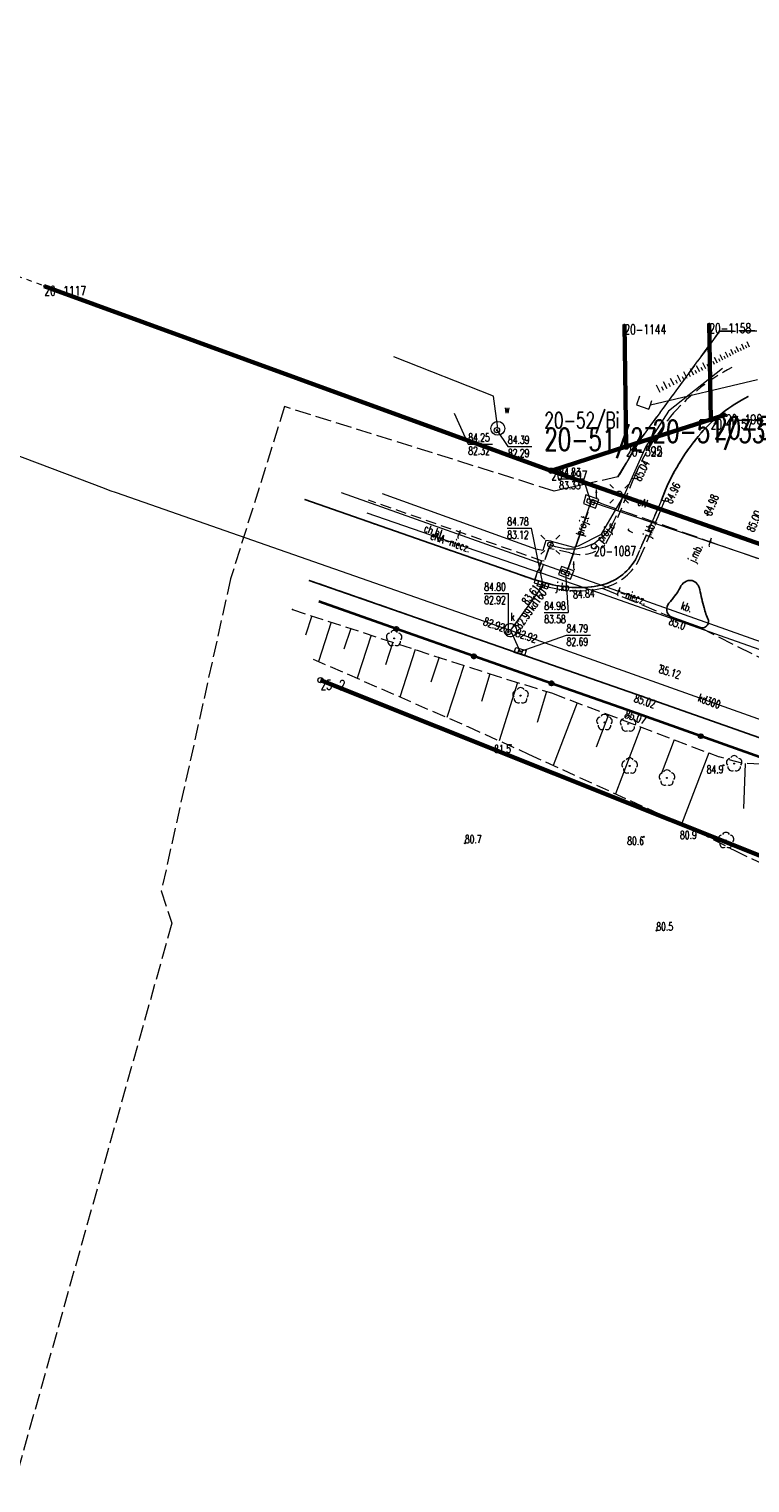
# Model space of a CAD drawing. Header units: metres. Extents: x 7505752 to 7507120, y 5839999 to 5840598.
# Tile 3 of 35: x 7505919 to 7505987, y 5840368 to 5840504. Entities that reach past the tile are written whole.
import ezdxf
from ezdxf.enums import TextEntityAlignment as Align

# ---------------------------------------------------------------- set-up
doc = ezdxf.new("R2010")
doc.units = ezdxf.units.M
doc.header["$MEASUREMENT"] = 0
for name, pattern in [('2_1', [0]), ('2_OTKC', [1.5, 1, -0.5]), ('2_OTKG', [1.5, 1, -0.5]), ('2_OTKJ', [2, 1.5, -0.5]), ('2_OTKK', [0]), ('2_OTKU', [2, 1.5, -0.5]), ('2_OTRK', [1.75, 1.25, -0.5]), ('2_OTRKG', [1.75, 1.25, -0.5]), ('4_SUEP_A', [0]), ('4_SUKP', [0]), ('4_SULL', [0]), ('4_SUPK', [0]), ('4_SUPP_P', [2, 1.5, -0.5]), ('4_SUTP_A', [0]), ('4_SUWP', [0]), ('GDE', [0]), ('GUZ', [1, 0.5, -0.5])]:
    doc.linetypes.add(name, pattern=pattern)
doc.layers.get('0').update_dxf_attribs({"color": 250, "linetype": 'CONTINUOUS', "lineweight": 100})
for name, color, linetype, lineweight in [('Dzialki', 7, 'GDE', 18), ('Numery_dzialek', 7, 'CONTINUOUS', 20), ('Numery_punktow', 7, 'CONTINUOUS', 9), ('OTK_E_T_0', 7, 'CONTINUOUS', 0), ('OTK_E_T_1', 7, 'CONTINUOUS', 0), ('OTK_E_T_2', 7, 'CONTINUOUS', 0), ('OTK_E_T_3', 7, 'CONTINUOUS', 0), ('OTK_L_0', 7, '2_OTKJ', 18), ('OTK_L_1', 7, '2_OTKK', 25), ('OTK_L_2', 7, '2_OTKC', 18), ('OTK_L_3', 7, '2_OTKG', 18), ('OTK_L_4', 7, '2_OTKU', 18), ('OTO_L_0', 7, 'CONTINUOUS', 35), ('OTR_L_1', 7, '2_OTRK', 18), ('OTR_T_0', 7, 'CONTINUOUS', 18), ('OTR_T_1', 7, 'CONTINUOUS', 18), ('P_SUEP_E_T_0', 1, 'CONTINUOUS', 0), ('P_SUEP_L_0', 1, '4_SUPP_P', 18), ('Punkty', 7, 'CONTINUOUS', 18), ('SUE_T_3', 7, 'CONTINUOUS', 18), ('SUEP_E_T_0', 1, 'CONTINUOUS', 0), ('SUEP_L_0', 1, '4_SUEP_A', 18), ('SUL_L_0', 7, '4_SULL', 18), ('SUP_E_T_1', 7, 'CONTINUOUS', 0), ('SUP_L_1', 7, '4_SUPK', 18), ('SUP_T_4', 7, 'CONTINUOUS', 18), ('SUWP_L_0', 5, '4_SUWP', 18), ('SUWR_T_0', 5, 'CONTINUOUS', 18)]:
    doc.layers.add(name, color=color, linetype=linetype, lineweight=lineweight)
for name, color, linetype, lineweight, true_color in [('Numery_uzytkow', 7, 'CONTINUOUS', 15, 0x008000), ('OTZ_T_0', 7, 'CONTINUOUS', 18, 0x008000), ('P_SUGP_L_0', 7, '4_SUPP_P', 18, 0xbfbf00), ('P_SUTP_E_T_0', 7, 'CONTINUOUS', 0, 0xff9100), ('P_SUTP_L_0', 7, '4_SUPP_P', 18, 0xff9100), ('SUK_T_1', 7, 'CONTINUOUS', 18, 0x803300), ('SUKP_E_T_0', 7, 'CONTINUOUS', 0, 0x803300), ('SUKP_L_0', 7, '4_SUKP', 18, 0x803300), ('SUKR_T_0', 7, 'CONTINUOUS', 18, 0x803300), ('SUTP_E_T_0', 7, 'CONTINUOUS', 0, 0xff9100), ('SUTP_L_0', 7, '4_SUTP_A', 18, 0xff9100), ('SUTR_T_0', 7, 'CONTINUOUS', 18, 0xff9100), ('Uzytki', 7, 'GUZ', 18, 0x008000)]:
    doc.layers.add(name, color=color, linetype=linetype, lineweight=lineweight, true_color=true_color)
doc.styles.get("Standard").update_dxf_attribs({"font": 'Simplex.SHX', "width": 0.75})

# ---------------------------------------------------------------- blocks, each defined once
blk = doc.blocks.new('GRT')
at = {"linetype": 'Continuous'}
blk.add_circle((0, 0), 0.25, dxfattribs=at)
blk = doc.blocks.new('GRO')
at = {"linetype": 'Continuous'}
blk.add_circle((0, 0), 0.045, dxfattribs=at)
blk = doc.blocks.new('2_OTRN')
at = {"linetype": 'Continuous'}
blk.add_circle((0, 0), 0.045, dxfattribs=at)
blk = doc.blocks.new('2_OTRS')
at = {"linetype": 'Continuous'}
blk.add_circle((0, 0), 0.045, dxfattribs=at)
blk = doc.blocks.new('2_OTZL')
at = {"linetype": 'Continuous'}
blk.add_circle((0, 0), 0.045, dxfattribs=at)
for centre, start, end in [((-0.36, 0.12), 102.1445, 221.86), ((0, 0.38), 30.1401, 149.8599), ((0.36, 0.12), 318.14, 77.8555), ((-0.22, -0.3), 174.1482, 293.8542), ((0.22, -0.3), 246.1458, 5.8518)]:
    blk.add_arc(centre, 0.375, start, end, dxfattribs=at)
blk = doc.blocks.new('4_SUEO_W')
at = {"linetype": 'Continuous'}
for p, q in [((-0.53035, 0.53035), (-0.8839, 0.8839)), ((0.53035, 0.53035), (0.8839, 0.8839)), ((-0.53035, -0.53035), (-0.8839, -0.8839)), ((0.53035, -0.53035), (0.8839, -0.8839))]:
    blk.add_line(p, q, dxfattribs=at)
blk.add_circle((0, 0), 0.025, dxfattribs=at)
blk = doc.blocks.new('4_SUPP')
at = {"linetype": 'Continuous'}
blk.add_circle((0, 0), 0.25, dxfattribs=at)
blk = doc.blocks.new('4_SUKK')
at = {"linetype": 'Continuous'}
for p, q in [((-0.5, -0.25), (-0.5, 0.25)), ((-0.5, 0.25), (0.5, 0.25)), ((-0.175, 0.25), (-0.175, -0.25)), ((0.175, 0.25), (0.175, -0.25)), ((0.5, 0.25), (0.5, -0.25)), ((0.5, -0.25), (-0.5, -0.25))]:
    blk.add_line(p, q, dxfattribs=at)
blk = doc.blocks.new('4_SUPS')
at = {"linetype": 'Continuous'}
blk.add_circle((0, 0), 0.0625, dxfattribs=at)
blk = doc.blocks.new('4_SUPW')
at = {"linetype": 'Continuous'}
blk.add_circle((0, 0), 0.25, dxfattribs=at)
blk = doc.blocks.new('4_SUPW_B')
at = {"linetype": 'Continuous'}
for p, q in [((0.375, 0.175), (-0.375, 0.175)), ((-0.375, 0.175), (-0.375, -0.175)), ((0.375, -0.175), (0.375, 0.175)), ((-0.375, -0.175), (0.375, -0.175))]:
    blk.add_line(p, q, dxfattribs=at)

msp = doc.modelspace()

# ---------------------------------------------------------------- linework, layer by layer
at = {"layer": 'Dzialki', "color": 3, "lineweight": 60}
for p, q in [((7505920.6, 5840480.19), (7505968.28, 5840462.83)), ((7505975.32, 5840465.09), (7505975.16, 5840476.56)), ((7505983.15, 5840476.67), (7505983.28, 5840467.65)), ((7505975.32, 5840465.09), (7505983.28, 5840467.65)), ((7505983.28, 5840467.65), (7505984.7, 5840468.1)), ((7505968.28, 5840462.83), (7505975.32, 5840465.09)), ((7505968.28, 5840462.83), (7506081.03, 5840423.23)), ((7506106.97, 5840379.02), (7505946.58, 5840443.14))]:
    msp.add_line(p, q, dxfattribs=at)
at = {"layer": 'OTK_L_0', "linetype": '2_OTKJ'}
for p, q in [((7505979.02, 5840461.04), (7505978.65, 5840460.07)), ((7505966.73, 5840452.56), (7505945.1, 5840460.13)), ((7505978.65, 5840460.07), (7505978.04, 5840458.62)), ((7505978.33, 5840458.51), (7505978.93, 5840459.97)), ((7505978.93, 5840459.97), (7505978.65, 5840460.07)), ((7505978.04, 5840458.62), (7505976.2, 5840454.45)), ((7505976.47, 5840454.3), (7505978.33, 5840458.51)), ((7505966.73, 5840452.56), (7505966.67, 5840452.29)), ((7505968.13, 5840452.19), (7505966.73, 5840452.56)), ((7505976.24, 5840441.82), (7505945.51, 5840452.52)), ((7505966.67, 5840452.29), (7505968.1, 5840451.88)), ((7505973.07, 5840451.79), (7505979.54, 5840449.08)), ((7505982.24, 5840448.11), (7505979.54, 5840449.08)), ((7505982.24, 5840448.11), (7505990.18, 5840444.11)), ((7506018.23, 5840427), (7505976.24, 5840441.82))]:
    msp.add_line(p, q, dxfattribs=at)
for centre, radius, start, end in [((7505993.46, 5840456.63), 14.76, 116.865, 138.8313), ((7505998.55, 5840452.46), 21.33, 139.4221, 156.2954), ((7505971.77, 5840457.08), 5.15, 282.9996, 329.3255), ((7505971.9, 5840456.94), 5.28, 282.8472, 330.0249), ((7505970.77, 5840462.22), 10.68, 255.5001, 282.425), ((7505970.81, 5840462.29), 10.45, 255.1668, 281.7305), ((7505972.76, 5840456.31), 8.87, 318.0217, 329.6421), ((7505981.4, 5840451.46), 1.06, 83.4826, 159.5017), ((7505981.16, 5840451.46), 1.11, 9.1177, 70.881), ((7506011.37, 5840457.64), 29.73, 191.6423, 194.9898), ((7505980, 5840449.81), 0.862, 138.6596, 237.9706), ((7505990.13, 5840451.89), 7.72, 194.5207, 203.7997), ((7505982.48, 5840448.65), 0.592, 338.2073, 11.7078), ((7505982.48, 5840448.65), 0.59, 245.8057, 338.2964)]:
    msp.add_arc(centre, radius, start, end, dxfattribs=at)
at = {"layer": 'OTK_L_1', "linetype": '2_OTKK'}
for p, q in [((7505978.65, 5840460.07), (7505979.02, 5840461.04)), ((7505966.73, 5840452.56), (7505945.1, 5840460.13)), ((7505966.73, 5840452.56), (7505968.13, 5840452.19)), ((7505976.24, 5840441.82), (7505945.51, 5840452.52)), ((7505982.24, 5840448.11), (7505979.54, 5840449.08)), ((7506018.23, 5840427), (7505976.24, 5840441.82))]:
    msp.add_line(p, q, dxfattribs=at)
for centre, radius, start, end in [((7505993.46, 5840456.63), 14.76, 116.865, 138.8313), ((7505998.55, 5840452.46), 21.33, 139.4221, 156.2954), ((7505971.77, 5840457.08), 5.15, 282.9996, 329.3255), ((7505970.81, 5840462.29), 10.45, 255.1668, 281.7305), ((7505972.76, 5840456.31), 8.87, 318.0217, 329.6421), ((7505981.4, 5840451.46), 1.06, 83.4826, 159.5017), ((7505981.16, 5840451.46), 1.11, 9.1177, 70.881), ((7506011.37, 5840457.64), 29.73, 191.6423, 194.9898), ((7505980, 5840449.81), 0.862, 138.6596, 237.9706), ((7505990.13, 5840451.89), 7.72, 194.5207, 203.7997), ((7505982.48, 5840448.65), 0.592, 338.2073, 11.7078), ((7505982.48, 5840448.65), 0.59, 245.8057, 338.2964)]:
    msp.add_arc(centre, radius, start, end, dxfattribs=at)
at = {"layer": 'OTK_L_2', "linetype": '2_OTKC'}
for p, q in [((7505945.1, 5840460.13), (7505966.73, 5840452.56)), ((7505967.38, 5840454.37), (7505951.09, 5840460.05)), ((7505966.73, 5840452.56), (7505967.38, 5840454.37))]:
    msp.add_line(p, q, dxfattribs=at)
at = {"layer": 'OTK_L_3', "linetype": '2_OTKG'}
for p, q in [((7505976.02, 5840462.09), (7505973.86, 5840456.83)), ((7505978.65, 5840460.07), (7505979.02, 5840461.04)), ((7505978.04, 5840458.62), (7505978.65, 5840460.07)), ((7505976.2, 5840454.45), (7505978.04, 5840458.62)), ((7505973.86, 5840456.83), (7505973.31, 5840455.82)), ((7505968.02, 5840455.53), (7505967.62, 5840454.32)), ((7505970.03, 5840455.11), (7505968.02, 5840455.53)), ((7505967.38, 5840454.37), (7505966.73, 5840452.56)), ((7505967.62, 5840454.32), (7505967.38, 5840454.37)), ((7505966.73, 5840452.56), (7505968.13, 5840452.19))]:
    msp.add_line(p, q, dxfattribs=at)
for centre, radius, start, end in [((7505994.22, 5840455.41), 19.32, 117.6353, 138.2889), ((7505993.46, 5840456.63), 14.76, 116.865, 138.8313), ((7505998.44, 5840452.6), 24.35, 139.9619, 157.0513), ((7505998.55, 5840452.46), 21.33, 139.4221, 156.2954), ((7505971.06, 5840458.3), 3.35, 252.1999, 312.2281), ((7505971.77, 5840457.08), 5.15, 282.9996, 329.3255), ((7505970.81, 5840462.29), 10.45, 255.1668, 281.7305)]:
    msp.add_arc(centre, radius, start, end, dxfattribs=at)
at = {"layer": 'OTK_L_4', "linetype": '2_OTKU'}
msp.add_line((7505979.54, 5840449.08), (7505982.24, 5840448.11), dxfattribs=at)
for centre, radius, start, end in [((7505972.76, 5840456.31), 8.87, 318.0217, 329.6421), ((7505981.4, 5840451.46), 1.06, 83.4826, 159.5017), ((7505981.16, 5840451.46), 1.11, 9.1177, 70.881), ((7506011.37, 5840457.64), 29.73, 191.6423, 194.9898), ((7505980, 5840449.81), 0.862, 138.6596, 237.9706), ((7505990.13, 5840451.89), 7.72, 194.5207, 203.7997), ((7505982.48, 5840448.65), 0.592, 338.2073, 11.7078), ((7505982.48, 5840448.65), 0.59, 245.8057, 338.2964)]:
    msp.add_arc(centre, radius, start, end, dxfattribs=at)
at = {"layer": 'OTO_L_0'}
for p, q in [((7505953.71, 5840447.96), (7505946.41, 5840450.52)), ((7505961.01, 5840445.39), (7505953.71, 5840447.96)), ((7505968.31, 5840442.83), (7505961.01, 5840445.39)), ((7505975.38, 5840440.34), (7505968.31, 5840442.83)), ((7505982.35, 5840437.87), (7505975.38, 5840440.34)), ((7505989.32, 5840435.4), (7505982.35, 5840437.87))]:
    msp.add_line(p, q, dxfattribs=at)
for centre in [(7505953.71, 5840447.96), (7505961.01, 5840445.39), (7505968.31, 5840442.83), (7505982.35, 5840437.87)]:
    msp.add_circle(centre, 0.17, dxfattribs=at)
at = {"layer": 'OTR_L_1', "linetype": '2_1'}
for p, q in [((7505985.92, 5840473.99), (7505985.67, 5840474.48)), ((7505986.42, 5840474.23), (7505986.2, 5840474.73)), ((7505986.67, 5840474.34), (7505986.56, 5840474.59)), ((7505986.92, 5840474.45), (7505986.7, 5840474.95)), ((7505983.37, 5840472.68), (7505983.09, 5840473.22)), ((7505983.64, 5840472.82), (7505983.51, 5840473.09)), ((7505983.91, 5840472.95), (7505983.64, 5840473.48)), ((7505984.17, 5840473.09), (7505984.04, 5840473.35)), ((7505984.43, 5840473.22), (7505984.16, 5840473.73)), ((7505984.68, 5840473.35), (7505984.55, 5840473.6)), ((7505984.93, 5840473.48), (7505984.68, 5840473.98)), ((7505985.18, 5840473.61), (7505985.05, 5840473.86)), ((7505985.43, 5840473.74), (7505985.18, 5840474.24)), ((7505985.67, 5840473.87), (7505985.55, 5840474.12)), ((7505986.17, 5840474.11), (7505986.04, 5840474.36)), ((7505980.47, 5840471.19), (7505980.15, 5840471.82)), ((7505981.08, 5840471.51), (7505980.77, 5840472.12)), ((7505981.38, 5840471.66), (7505981.23, 5840471.96)), ((7505981.68, 5840471.81), (7505981.37, 5840472.4)), ((7505981.97, 5840471.96), (7505981.82, 5840472.25)), ((7505982.26, 5840472.11), (7505981.96, 5840472.69)), ((7505982.54, 5840472.25), (7505982.4, 5840472.54)), ((7505982.82, 5840472.4), (7505982.54, 5840472.96)), ((7505983.1, 5840472.54), (7505982.96, 5840472.82)), ((7505978.52, 5840470.19), (7505978.17, 5840470.88)), ((7505978.85, 5840470.37), (7505978.68, 5840470.7)), ((7505979.18, 5840470.54), (7505978.85, 5840471.2)), ((7505979.51, 5840470.7), (7505979.34, 5840471.03)), ((7505979.83, 5840470.87), (7505979.5, 5840471.51)), ((7505980.15, 5840471.03), (7505979.99, 5840471.35)), ((7505980.78, 5840471.35), (7505980.62, 5840471.66)), ((7505945.76, 5840449.18), (7505945.17, 5840447.36)), ((7505947.58, 5840448.59), (7505946.38, 5840444.9)), ((7505949.42, 5840447.99), (7505948.79, 5840446.06)), ((7505951.35, 5840447.36), (7505950.03, 5840443.31)), ((7505953.38, 5840446.7), (7505952.69, 5840444.58)), ((7505955.5, 5840446.01), (7505954.05, 5840441.55)), ((7505957.73, 5840445.29), (7505956.97, 5840442.95)), ((7505960.07, 5840444.53), (7505958.47, 5840439.63)), ((7505962.52, 5840443.73), (7505961.71, 5840441.14)), ((7505965.11, 5840442.93), (7505963.4, 5840437.43)), ((7505967.85, 5840442.07), (7505966.95, 5840439.15)), ((7505970.72, 5840441.02), (7505968.48, 5840435.12)), ((7505973.67, 5840439.89), (7505972.51, 5840436.85)), ((7505976.72, 5840438.73), (7505974.32, 5840432.45)), ((7505979.86, 5840437.54), (7505978.62, 5840434.29)), ((7505983.1, 5840436.3), (7505980.55, 5840429.61)), ((7505986.52, 5840435.31), (7505986.36, 5840431.06))]:
    msp.add_line(p, q, dxfattribs=at)
at = {"layer": 'OTR_L_1', "linetype": '2_OTRKG'}
for p, q in [((7505943.94, 5840449.77), (7505962.42, 5840443.76)), ((7505962.42, 5840443.76), (7505968.4, 5840441.9)), ((7505968.4, 5840441.9), (7505984.09, 5840435.92)), ((7505986.21, 5840435.32), (7505984.09, 5840435.92)), ((7505987.97, 5840435.25), (7505986.21, 5840435.32))]:
    msp.add_line(p, q, dxfattribs=at)
at = {"layer": 'OTR_L_1', "linetype": '2_OTRK'}
for p, q in [((7505945.89, 5840445.12), (7505960.44, 5840438.77)), ((7505960.44, 5840438.77), (7505966.16, 5840436.18)), ((7505966.16, 5840436.18), (7505981.97, 5840428.96)), ((7505981.97, 5840428.96), (7505985.55, 5840427.11)), ((7505985.55, 5840427.11), (7506000.09, 5840420.21))]:
    msp.add_line(p, q, dxfattribs=at)
at = {"layer": 'OTR_L_1', "linetype": '2_1'}
msp.add_point((7505943.94, 5840449.77), dxfattribs=at)
at = {"layer": 'P_SUEP_L_0', "linetype": '4_SUPP_P'}
for p, q in [((7505975.04, 5840460.49), (7505974.3, 5840458.37)), ((7505974.3, 5840458.37), (7505973.9, 5840457.54)), ((7505973.3, 5840456.76), (7505972.37, 5840456.03)), ((7505973.9, 5840457.54), (7505973.3, 5840456.76)), ((7505968.18, 5840455.86), (7505967.26, 5840453.24)), ((7505968.69, 5840455.68), (7505968.18, 5840455.86)), ((7505969.69, 5840455.45), (7505968.69, 5840455.68)), ((7505970.62, 5840455.46), (7505969.69, 5840455.45)), ((7505971.47, 5840455.63), (7505970.62, 5840455.46)), ((7505972.37, 5840456.03), (7505971.47, 5840455.63))]:
    msp.add_line(p, q, dxfattribs=at)
at = {"layer": 'P_SUGP_L_0', "linetype": '4_SUPP_P'}
for p, q in [((7505976.48, 5840465.49), (7505984.12, 5840475.94)), ((7505984.12, 5840475.94), (7505976.75, 5840465.93)), ((7506001.44, 5840476.19), (7505984.12, 5840475.94)), ((7505984.12, 5840475.94), (7506001.44, 5840476.19)), ((7505943.2, 5840468.86), (7505938.12, 5840452.65)), ((7505943.2, 5840468.86), (7505938.12, 5840452.65)), ((7505968.57, 5840460.91), (7505943.2, 5840468.86)), ((7505968.57, 5840460.91), (7505943.2, 5840468.86)), ((7505976.75, 5840465.93), (7505974.55, 5840462.25)), ((7505976.48, 5840465.49), (7505974.55, 5840462.25)), ((7505974.55, 5840462.25), (7505976.48, 5840465.49)), ((7505974.55, 5840462.25), (7505968.57, 5840460.91)), ((7505974.55, 5840462.25), (7505971.72, 5840461.62)), ((7505971.72, 5840461.62), (7505968.57, 5840460.91)), ((7505938.12, 5840452.65), (7505931.61, 5840423.32)), ((7505938.12, 5840452.65), (7505931.61, 5840423.32)), ((7505931.61, 5840423.32), (7505932.61, 5840420.3)), ((7505931.61, 5840423.32), (7505932.61, 5840420.3)), ((7505932.61, 5840420.3), (7505917.79, 5840367.66)), ((7505932.61, 5840420.3), (7505917.79, 5840367.66))]:
    msp.add_line(p, q, dxfattribs=at)
at = {"layer": 'P_SUTP_L_0', "linetype": '4_SUPP_P'}
for p, q in [((7505969.93, 5840453.77), (7505971.94, 5840459.49)), ((7505971.94, 5840459.49), (7505972.13, 5840460.16)), ((7505972.13, 5840460.16), (7505973.02, 5840459.75)), ((7505973.02, 5840459.75), (7506046.29, 5840433.99)), ((7505969.72, 5840453.25), (7505969.93, 5840453.77))]:
    msp.add_line(p, q, dxfattribs=at)
at = {"layer": 'SUEP_L_0', "linetype": '4_SUEP_A'}
for p, q in [((7505984.39, 5840472.43), (7505979.31, 5840468.44)), ((7505979.31, 5840468.44), (7505977.19, 5840465.1)), ((7505977.19, 5840465.1), (7505975.12, 5840460.47)), ((7505966.84, 5840455.44), (7505952.4, 5840460.66)), ((7505973.02, 5840456.85), (7505975.12, 5840460.47)), ((7505974.67, 5840460.66), (7505975.12, 5840460.47)), ((7505987.08, 5840456.14), (7505975.12, 5840460.47)), ((7505950.94, 5840458.88), (7505967.26, 5840453.24)), ((7505970.85, 5840455.78), (7505973.02, 5840456.85)), ((7505967.49, 5840455.32), (7505966.84, 5840455.44)), ((7505967.78, 5840456.27), (7505967.49, 5840455.32)), ((7505968.28, 5840456.19), (7505967.78, 5840456.27)), ((7505968.28, 5840456.19), (7505968.2, 5840455.87)), ((7505968.28, 5840456.19), (7505970.37, 5840455.65)), ((7505970.37, 5840455.65), (7505970.85, 5840455.78)), ((7505972.67, 5840451.37), (7505967.26, 5840453.24)), ((7505996.54, 5840442.93), (7505972.67, 5840451.37))]:
    msp.add_line(p, q, dxfattribs=at)
at = {"layer": 'SUKP_L_0', "linetype": '4_SUKP'}
for p, q in [((7505891.3, 5840474.36), (7505926.22, 5840461.18)), ((7505926.22, 5840461.18), (7505926.78, 5840460.97)), ((7505926.78, 5840460.97), (7505927.35, 5840460.77)), ((7505927.35, 5840460.77), (7505963.87, 5840448.03)), ((7505967.27, 5840451.76), (7505964.79, 5840448.32)), ((7505967.51, 5840452.08), (7505967.27, 5840451.76)), ((7505963.87, 5840448.03), (7505964.44, 5840447.84)), ((7505964.79, 5840448.32), (7505964.44, 5840447.84)), ((7505964.69, 5840447.29), (7505964.44, 5840447.84)), ((7505964.44, 5840447.84), (7505965, 5840447.63)), ((7505965.36, 5840445.83), (7505964.69, 5840447.29)), ((7505965, 5840447.63), (7506001.3, 5840434.69))]:
    msp.add_line(p, q, dxfattribs=at)
at = {"layer": 'SUKR_T_0', "linetype": 'Continuous', "lineweight": 0}
for p, q in [((7505959.15, 5840468.25), (7505960.48, 5840465.33)), ((7505960.48, 5840465.33), (7505962.76, 5840465.33)), ((7505964.14, 5840457.43), (7505966.42, 5840457.43)), ((7505967.51, 5840452.08), (7505966.42, 5840457.43)), ((7505961.98, 5840451.29), (7505964.26, 5840451.29)), ((7505964.26, 5840447.67), (7505964.26, 5840451.29)), ((7505965.36, 5840445.83), (7505969.73, 5840447.38)), ((7505969.73, 5840447.38), (7505971.98, 5840447.38))]:
    msp.add_line(p, q, dxfattribs=at)
at = {"layer": 'SUL_L_0', "linetype": '4_SULL'}
msp.add_line((7505977.61, 5840469.01), (7505987.68, 5840471.41), dxfattribs=at)
at = {"layer": 'SUP_L_1', "linetype": '4_SUPK'}
for p, q in [((7505976.59, 5840469.83), (7505976.31, 5840469.02)), ((7505976.31, 5840469.02), (7505977.47, 5840468.61)), ((7505977.47, 5840468.61), (7505977.61, 5840469.01)), ((7505977.61, 5840469.01), (7505977.74, 5840469.42)), ((7505971.55, 5840460.55), (7505971.31, 5840459.74)), ((7505971.31, 5840459.74), (7505972.45, 5840459.31)), ((7505972.75, 5840460.11), (7505971.55, 5840460.55)), ((7505972.45, 5840459.31), (7505972.75, 5840460.11)), ((7505969.26, 5840453.82), (7505968.96, 5840453.06)), ((7505968.96, 5840453.06), (7505970.11, 5840452.62)), ((7505970.4, 5840453.42), (7505969.26, 5840453.82)), ((7505970.11, 5840452.62), (7505970.4, 5840453.42))]:
    msp.add_line(p, q, dxfattribs=at)
msp.add_circle((7505963.26, 5840466.81), 0.65, dxfattribs=at)
for start, end in [(160.7787, 234.1498), (54.1498, 160.7787), (234.1498, 294.7606), (294.7606, 340.3725), (340.3725, 54.1498)]:
    msp.add_arc((7505964.44, 5840447.84), 0.6, start, end, dxfattribs=at)
at = {"layer": 'SUTP_L_0', "linetype": '4_SUTP_A'}
for p, q in [((7505948.54, 5840460.78), (7505968.81, 5840453.57)), ((7505972, 5840459.91), (7505969.72, 5840453.25)), ((7505995.23, 5840452.05), (7505972, 5840459.91)), ((7505968.81, 5840453.57), (7505969.72, 5840453.25)), ((7505969.72, 5840453.25), (7505970.62, 5840452.92)), ((7505970.62, 5840452.92), (7505996.77, 5840443.62))]:
    msp.add_line(p, q, dxfattribs=at)
at = {"layer": 'SUTR_T_0', "linetype": 'Continuous', "lineweight": 0}
for p, q in [((7505969.03, 5840462.08), (7505971.31, 5840462.08)), ((7505972, 5840459.91), (7505971.31, 5840462.08)), ((7505969.61, 5840453.24), (7505969.88, 5840449.5)), ((7505967.63, 5840449.5), (7505969.88, 5840449.5))]:
    msp.add_line(p, q, dxfattribs=at)
at = {"layer": 'SUWP_L_0', "linetype": '4_SUWP'}
for p, q in [((7505962.86, 5840469.85), (7505953.47, 5840473.55)), ((7505963.26, 5840466.81), (7505962.86, 5840469.85))]:
    msp.add_line(p, q, dxfattribs=at)
at = {"layer": 'SUWR_T_0', "linetype": 'Continuous', "lineweight": 0}
for p, q in [((7505963.18, 5840466.64), (7505964.21, 5840465.11)), ((7505964.21, 5840465.11), (7505966.46, 5840465.11))]:
    msp.add_line(p, q, dxfattribs=at)
at = {"layer": 'Uzytki'}
for p, q in [((7505968.28, 5840462.83), (7505854.25, 5840504.35)), ((7505975.16, 5840476.56), (7505975.32, 5840465.09)), ((7505975.32, 5840465.09), (7505968.28, 5840462.83)), ((7506106.97, 5840379.02), (7505946.58, 5840443.14))]:
    msp.add_line(p, q, dxfattribs=at)

# ---------------------------------------------------------------- block references
at = {"layer": 'OTR_T_0'}
for p in [(7505976.02, 5840462.09), (7505978.93, 5840459.97), (7505982.97, 5840458.66), (7505970.31, 5840451.55), (7505978.59, 5840444.56), (7505976.24, 5840441.82), (7505975.38, 5840440.34)]:
    msp.add_blockref('2_OTRS', p, dxfattribs=at)
at = {"layer": 'OTR_T_1'}
for p in [(7505979.54, 5840449.08), (7505964.49, 5840437.05), (7505984.48, 5840435.13), (7505977, 5840428.41), (7505981.97, 5840428.96), (7505960.16, 5840427.81), (7505978.17, 5840419.59)]:
    msp.add_blockref('2_OTRN', p, dxfattribs=at)
at = {"layer": 'OTZ_T_0'}
for p in [(7505953.51, 5840447.06), (7505965.4, 5840441.68), (7505973.29, 5840439.16), (7505975.51, 5840439.03), (7505975.66, 5840435.08), (7505985.49, 5840435.29), (7505979.17, 5840433.94), (7505984.72, 5840428.07)]:
    msp.add_blockref('2_OTZL', p, dxfattribs=at)
at = {"layer": 'Punkty'}
for name, p in [('GRO', (7505920.6, 5840480.19)), ('GRO', (7505975.16, 5840476.56)), ('GRO', (7505983.15, 5840476.67)), ('GRO', (7505983.28, 5840467.65)), ('GRO', (7505984.7, 5840468.1)), ('GRT', (7505975.32, 5840465.09)), ('GRO', (7505975.32, 5840465.09)), ('GRT', (7505968.28, 5840462.83)), ('GRT', (7505972.31, 5840455.73)), ('GRT', (7505946.58, 5840443.14))]:
    msp.add_blockref(name, p, dxfattribs=at)
at = {"layer": 'SUE_T_3'}
for name, p in [('4_SUEO_W', (7505974.67, 5840460.66)), ('4_SUPP', (7505974.67, 5840460.66)), ('4_SUEO_W', (7505968.2, 5840455.87)), ('4_SUPP', (7505968.2, 5840455.87))]:
    msp.add_blockref(name, p, dxfattribs=at)
at = {"layer": 'SUK_T_1'}
for p, rotation in [((7505967.51, 5840452.08), 341.7836703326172), ((7505965.36, 5840445.83), 342.3174769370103)]:
    msp.add_blockref('4_SUKK', p, dxfattribs=dict(at, rotation=rotation))
at = {"layer": 'SUKR_T_0'}
for p in [(7505967.27, 5840451.76), (7505967.51, 5840452.08), (7505963.87, 5840448.03), (7505964.26, 5840447.67), (7505964.79, 5840448.32), (7505965, 5840447.63), (7505965.36, 5840445.83)]:
    msp.add_blockref('4_SUPS', p, dxfattribs=at)
at = {"layer": 'SUP_T_4'}
for p in [(7505963.18, 5840466.64), (7505964.26, 5840447.67)]:
    msp.add_blockref('4_SUPW', p, dxfattribs=at)
for p, rotation in [((7505972, 5840459.91), 340.3977481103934), ((7505969.61, 5840453.24), 340.0670593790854)]:
    msp.add_blockref('4_SUPW_B', p, dxfattribs=dict(at, rotation=rotation))
at = {"layer": 'SUTR_T_0'}
for p in [(7505972, 5840459.91), (7505969.61, 5840453.24)]:
    msp.add_blockref('4_SUPS', p, dxfattribs=at)
at = {"layer": 'SUWR_T_0'}
msp.add_blockref('4_SUPS', (7505963.18, 5840466.64), dxfattribs=at)

# ---------------------------------------------------------------- texts
at = {"layer": 'Numery_dzialek', "width": 0.7}
for s, p in [('20-51/33', (7505977.82, 5840467.58)), ('20-51/31', (7505983.6, 5840467.91)), ('20-51/27', (7505967.64, 5840466.82))]:
    msp.add_text(s, height=2.1, dxfattribs=at).set_placement(p, align=Align.TOP_LEFT)
at = {"layer": 'Numery_punktow', "width": 0.7}
for s, p in [('20-1117', (7505920.6, 5840480.19)), ('20-1144', (7505975.16, 5840476.56)), ('20-1158', (7505983.15, 5840476.67)), ('20-1157', (7505983.28, 5840467.65)), ('20-196', (7505984.7, 5840468.1)), ('20-325', (7505975.32, 5840465.09)), ('20-592', (7505975.32, 5840465.09)), ('20-197', (7505968.28, 5840462.83)), ('20-1087', (7505972.31, 5840455.73)), ('25-2', (7505946.58, 5840443.14))]:
    msp.add_text(s, height=0.9, dxfattribs=at).set_placement(p, align=Align.TOP_LEFT)
at = {"layer": 'Numery_uzytkow', "width": 0.7}
msp.add_text('20-52/Bi', height=1.5, dxfattribs=at).set_placement((7505967.64, 5840466.82))
at = {"layer": 'OTK_E_T_0', "lineweight": 9, "width": 0.7}
for s, rotation, p in [('j.kb.', 67.9638, (7505977.6, 5840457.27)), ('j.mb.', 64.0577, (7505981.93, 5840455.04)), ('j.kb.', 355.2099, (7505969.46, 5840451.8))]:
    msp.add_text(s, height=0.75, rotation=rotation, dxfattribs=at).set_placement(p, align=Align.MIDDLE)
at = {"layer": 'OTK_E_T_1', "lineweight": 9, "width": 0.7}
msp.add_text('ch.bt.', height=0.75, rotation=339.9439, dxfattribs=at).set_placement((7505957.31, 5840457.13), align=Align.MIDDLE)
at = {"layer": 'OTK_E_T_2', "lineweight": 9, "width": 0.7}
msp.add_text('r', height=0.75, rotation=62.1403, dxfattribs=at).set_placement((7505975.63, 5840457.23), align=Align.MIDDLE)
at = {"layer": 'OTK_E_T_3', "lineweight": 9, "width": 0.7}
msp.add_text('kb.', height=0.75, rotation=341.9657, dxfattribs=at).set_placement((7505981.02, 5840450.02), align=Align.MIDDLE)
at = {"layer": 'OTR_T_0', "lineweight": 9, "width": 0.7}
for s, rotation, p in [('85.04', 64.3867, (7505976.02, 5840462.09)), ('84.96', 64.9999, (7505978.93, 5840459.97)), ('84.84', 4.1446, (7505970.31, 5840451.55)), ('85.12', 342.8842, (7505978.59, 5840444.56)), ('85.02', 342.5041, (7505976.24, 5840441.82)), ('85.07', 340.8341, (7505975.38, 5840440.34))]:
    msp.add_text(s, height=0.75, rotation=rotation, dxfattribs=at).set_placement(p, align=Align.TOP_LEFT)
msp.add_text('84.98', height=0.75, rotation=68.6498, dxfattribs=at).set_placement((7505982.97, 5840458.66), align=Align.MIDDLE_LEFT)
msp.add_text('85.00', height=0.75, rotation=66.7285, dxfattribs=at).set_placement((7505987.33, 5840457))
at = {"layer": 'OTR_T_1', "lineweight": 9, "width": 0.7}
msp.add_text('85.0', height=0.75, rotation=340.2387, dxfattribs=at).set_placement((7505979.54, 5840449.08), align=Align.TOP_LEFT)
for s, rotation, p in [('81.5', 0.4025, (7505964.49, 5840437.05)), ('84.9', 0.4031, (7505984.48, 5840435.13)), ('80.6', 0.4026, (7505977, 5840428.41)), ('80.9', 0.4027, (7505981.97, 5840428.96))]:
    msp.add_text(s, height=0.75, rotation=rotation, dxfattribs=at).set_placement(p, align=Align.TOP_RIGHT)
for s, rotation, p in [('80.7', 0.4016, (7505960.16, 5840427.81)), ('80.5', 0.402, (7505978.17, 5840419.59))]:
    msp.add_text(s, height=0.75, rotation=rotation, dxfattribs=at).set_placement(p)
at = {"layer": 'P_SUEP_E_T_0', "lineweight": 9, "width": 0.7}
msp.add_text('proj.e', height=0.75, rotation=51.4092, dxfattribs=at).set_placement((7505973.48, 5840457), align=Align.MIDDLE)
at = {"layer": 'P_SUTP_E_T_0', "lineweight": 9, "width": 0.7}
msp.add_text('proj.t', height=0.75, rotation=72.13, dxfattribs=at).set_placement((7505971.3, 5840457.65), align=Align.MIDDLE)
at = {"layer": 'SUEP_E_T_0', "lineweight": 9, "width": 0.7}
for s, rotation, p in [('eN', 340.1141, (7505976.88, 5840459.83)), ('eNA-niecz.', 340.9541, (7505958.83, 5840456.15))]:
    msp.add_text(s, height=0.75, rotation=rotation, dxfattribs=at).set_placement(p, align=Align.MIDDLE)
at = {"layer": 'SUKP_E_T_0', "lineweight": 9, "width": 0.7}
msp.add_text('kd160', height=0.75, rotation=54.1498, dxfattribs=at).set_placement((7505966.03, 5840450.04), align=Align.TOP_LEFT)
msp.add_text('kd300', height=0.75, rotation=340.3725, dxfattribs=at).set_placement((7505983.15, 5840441.16), align=Align.MIDDLE)
at = {"layer": 'SUKR_T_0', "lineweight": 9, "width": 0.7}
for s, p in [('84.25', (7505960.48, 5840466.33)), ('82.32', (7505960.48, 5840465.08)), ('84.78', (7505964.14, 5840458.43)), ('83.12', (7505964.14, 5840457.18)), ('84.80', (7505961.98, 5840452.29)), ('82.92', (7505961.98, 5840451.04)), ('84.79', (7505969.73, 5840448.38)), ('82.69', (7505969.73, 5840447.13))]:
    msp.add_text(s, height=0.75, dxfattribs=at).set_placement(p, align=Align.TOP_LEFT)
msp.add_text('83.61', height=0.75, rotation=53.17, dxfattribs=at).set_placement((7505967.27, 5840451.76), align=Align.RIGHT)
msp.add_text('82.92', height=0.75, rotation=340.6, dxfattribs=at).set_placement((7505963.87, 5840448.03), align=Align.MIDDLE_RIGHT)
msp.add_text('82.99', height=0.75, rotation=54.1, dxfattribs=at).set_placement((7505964.79, 5840448.32), align=Align.TOP_LEFT)
msp.add_text('82.92', height=0.75, rotation=341.32, dxfattribs=at).set_placement((7505965, 5840447.63), align=Align.MIDDLE_LEFT)
at = {"layer": 'SUP_E_T_1', "lineweight": 9, "width": 0.7}
for s, p in [('w', (7505963.87, 5840468.24)), ('t', (7505972.39, 5840460.3)), ('t', (7505970.27, 5840453.55)), ('k', (7505964.46, 5840448.73))]:
    msp.add_text(s, height=0.75, dxfattribs=at).set_placement(p)
at = {"layer": 'SUTP_E_T_0', "lineweight": 9, "width": 0.7}
for s, rotation, p in [('t', 340.4248, (7505959.61, 5840456.84)), ('t', 71.0791, (7505970.96, 5840456.87)), ('t', 341.3065, (7505983.22, 5840456.11)), ('t-niecz.', 340.42, (7505975.86, 5840451.06))]:
    msp.add_text(s, height=0.75, rotation=rotation, dxfattribs=at).set_placement(p, align=Align.MIDDLE)
at = {"layer": 'SUTR_T_0', "lineweight": 9, "width": 0.7}
for s, p in [('84.83', (7505969.03, 5840463.08)), ('83.33', (7505969.03, 5840461.83)), ('84.98', (7505967.63, 5840450.5)), ('83.58', (7505967.63, 5840449.25))]:
    msp.add_text(s, height=0.75, dxfattribs=at).set_placement(p, align=Align.TOP_LEFT)
at = {"layer": 'SUWR_T_0', "lineweight": 9, "width": 0.7}
for s, p in [('84.39', (7505964.21, 5840466.11)), ('82.29', (7505964.21, 5840464.86))]:
    msp.add_text(s, height=0.75, dxfattribs=at).set_placement(p, align=Align.TOP_LEFT)

doc.saveas('drawing.dxf')
